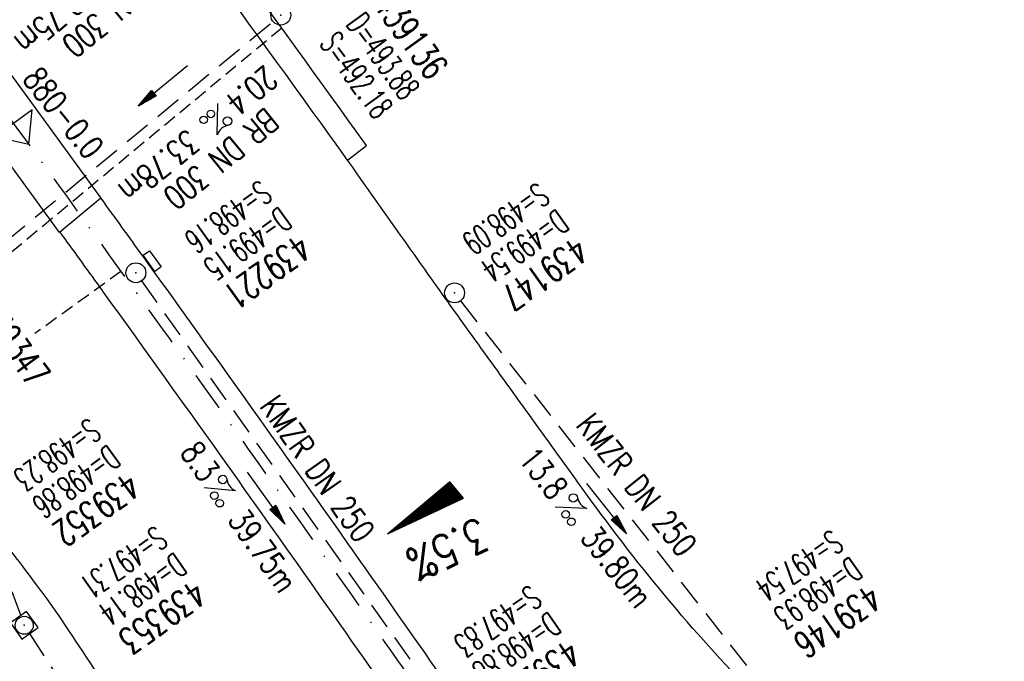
# Model space of a CAD drawing. Extents: x 459406 to 461721, y 413308 to 423218.
# Tile 240 of 256: x 460687 to 460761, y 421582 to 421631. Entities that reach past the tile are written whole.
import ezdxf
from ezdxf.enums import TextEntityAlignment as Align

# ---------------------------------------------------------------- set-up
doc = ezdxf.new("R2010")
doc.units = 0
doc.header["$LTSCALE"] = 2
doc.header["$MEASUREMENT"] = 0
for name, pattern in [('AUSGEZOGEN', [0]), ('GESTRICH-X2', [1.5, 1, -0.5]), ('GESTRICHELT', [0.75, 0.5, -0.25]), ('STRICHPT-X3', [3, 1.5, -0.75, 0, -0.75])]:
    doc.linetypes.add(name, pattern=pattern)
doc.layers.get('0').update_dxf_attribs({"linetype": 'AUSGEZOGEN'})
for name, color, linetype in [('ACHSE', 1, 'STRICHPT-X3'), ('BAUWO', 1, 'CONTINUOUS'), ('BAUWU', 1, 'GESTRICHELT'), ('FBR', 8, 'CONTINUOUS'), ('GEF', 7, 'AUSGEZOGEN'), ('HEKTOM', 1, 'GESTRICHELT'), ('KANAL', 7, 'GESTRICH-X2'), ('Netzknoten_PKT-NR', 7, 'CONTINUOUS'), ('Netzknoten_SIGNATUR', 7, 'CONTINUOUS'), ('PFEIL', 7, 'CONTINUOUS'), ('SCHACHTNR', 6, 'CONTINUOUS'), ('SCHSYMBOL', 7, 'AUSGEZOGEN'), ('TEXTO', 4, 'CONTINUOUS'), ('TEXTU', 4, 'CONTINUOUS')]:
    doc.layers.add(name, color=color, linetype=linetype)
doc.styles.add('ROMANS', font='romans.shx', dxfattribs={"width": 0.8})

# ---------------------------------------------------------------- blocks, each defined once
blk = doc.blocks.new('PROM')
blk.add_line((1.566, 1.817), (0.019, 0.015))
for centre, radius in [((0.317, 1.51), 0.317), ((0.943, 0.291), 0.283), ((1.645, 0.287), 0.283)]:
    blk.add_circle(centre, radius)
blk.add_arc((0.992, 2.682), 1.033, 239.14139, 303.35492)
blk = doc.blocks.new('PFEIL2')
at = {"color": 0}
for p, q in [((0.88, 0.002), (-2.401, -0.012)), ((0.881, -0.271), (0.879, 0.276)), ((0.879, 0.276), (2.429, 0.009)), ((0.911, 0.27), (0.879, 0.265)), ((0.965, 0.261), (0.879, 0.246)), ((1.019, 0.252), (0.879, 0.228)), ((1.073, 0.242), (0.879, 0.209)), ((1.127, 0.233), (0.879, 0.191)), ((1.181, 0.224), (0.879, 0.172)), ((1.235, 0.214), (0.879, 0.154)), ((1.289, 0.205), (0.879, 0.135)), ((1.343, 0.196), (0.879, 0.117)), ((1.397, 0.187), (0.879, 0.098)), ((1.451, 0.177), (0.879, 0.08)), ((1.505, 0.168), (0.879, 0.061)), ((1.559, 0.159), (0.88, 0.043)), ((1.613, 0.149), (0.88, 0.024)), ((1.668, 0.14), (0.88, 0.006)), ((1.722, 0.131), (0.88, -0.013)), ((1.776, 0.121), (0.88, -0.031)), ((1.83, 0.112), (0.88, -0.05)), ((1.884, 0.103), (0.88, -0.068)), ((1.938, 0.094), (0.88, -0.087)), ((1.992, 0.084), (0.88, -0.105)), ((2.046, 0.075), (0.88, -0.124)), ((2.1, 0.066), (0.88, -0.142)), ((2.154, 0.056), (0.88, -0.161)), ((2.208, 0.047), (0.88, -0.179)), ((2.262, 0.038), (0.881, -0.198)), ((2.316, 0.029), (0.881, -0.216)), ((2.37, 0.019), (0.881, -0.235)), ((2.424, 0.01), (0.881, -0.253)), ((2.429, 0.009), (0.881, -0.271))]:
    blk.add_line(p, q, dxfattribs=at)
blk = doc.blocks.new('GST')
at = {"color": 0}
blk.add_circle((0, 0), 0.75, dxfattribs=at)
blk.add_point((0, 0), dxfattribs=at)
blk = doc.blocks.new('10')
blk.add_blockref('GST', (0, 0))
blk = doc.blocks.new('20')
blk.add_lwpolyline([(-0.754, -0.751), (0.754, -0.751), (0.754, 0.75), (-0.754, 0.75)], close=True)
blk.add_circle((0, 0), 0.676)
blk.add_point((0, 0))
blk = doc.blocks.new('13')
blk.add_lwpolyline([(0.755, 1.218), (-0.748, 1.218), (-0.748, 1.801), (0.755, 1.801)], close=True)
at = {"rotation": 180}
blk.add_blockref('GST', (0, 0), dxfattribs=at)
blk = doc.blocks.new('*X8')
at = {"color": 0}
for p, q in [((725.827, 193.844), (727.436, 195.453)), ((725.827, 193.853), (727.427, 195.453)), ((725.827, 193.861), (727.418, 195.453)), ((725.827, 193.87), (727.409, 195.453)), ((725.827, 193.879), (727.401, 195.453)), ((725.827, 193.888), (727.392, 195.453)), ((725.827, 193.897), (727.383, 195.453)), ((725.827, 193.906), (727.374, 195.453)), ((725.827, 193.914), (727.365, 195.453)), ((725.827, 193.923), (727.356, 195.453)), ((725.827, 193.932), (727.347, 195.453)), ((725.827, 193.941), (727.339, 195.453)), ((725.827, 193.95), (727.33, 195.453)), ((725.827, 193.959), (727.321, 195.453)), ((725.827, 193.967), (727.312, 195.453)), ((725.827, 193.976), (727.303, 195.453)), ((725.827, 193.985), (727.294, 195.453)), ((725.827, 193.994), (727.286, 195.453)), ((725.827, 194.003), (727.277, 195.453)), ((725.827, 194.012), (727.268, 195.453)), ((725.827, 194.02), (727.259, 195.453)), ((725.827, 194.029), (727.25, 195.453)), ((725.827, 194.038), (727.241, 195.453)), ((725.827, 194.047), (727.233, 195.453)), ((725.827, 194.056), (727.224, 195.453)), ((725.827, 194.065), (727.215, 195.453)), ((725.827, 194.073), (727.206, 195.453)), ((725.827, 194.082), (727.197, 195.453)), ((725.827, 194.091), (727.188, 195.453)), ((725.827, 194.1), (727.18, 195.453)), ((725.827, 194.109), (727.171, 195.453)), ((725.827, 194.118), (727.162, 195.453)), ((725.827, 194.127), (727.153, 195.453)), ((725.827, 194.135), (727.144, 195.453)), ((725.827, 194.144), (727.135, 195.453)), ((725.827, 194.153), (727.127, 195.453)), ((725.827, 194.162), (727.118, 195.453)), ((725.827, 194.171), (727.109, 195.453)), ((725.827, 194.18), (727.1, 195.453)), ((725.827, 194.188), (727.091, 195.453)), ((725.827, 194.197), (727.082, 195.453)), ((725.827, 194.206), (727.073, 195.453)), ((725.827, 194.215), (727.065, 195.453)), ((725.827, 194.224), (727.056, 195.453)), ((725.827, 194.233), (727.047, 195.453)), ((725.827, 194.241), (727.038, 195.453)), ((725.827, 194.25), (727.029, 195.453)), ((725.827, 194.259), (727.02, 195.453)), ((725.827, 194.268), (727.012, 195.453)), ((725.827, 194.277), (727.003, 195.453)), ((725.827, 194.286), (726.994, 195.453)), ((725.827, 194.294), (726.985, 195.453)), ((725.827, 194.303), (726.976, 195.453)), ((725.827, 194.312), (726.967, 195.453)), ((725.827, 194.321), (726.959, 195.453)), ((725.827, 194.33), (726.95, 195.453)), ((725.827, 194.339), (726.941, 195.453)), ((725.827, 194.348), (726.932, 195.453)), ((725.827, 194.356), (726.923, 195.453)), ((725.827, 194.365), (726.914, 195.453)), ((725.827, 194.374), (726.906, 195.453)), ((725.827, 194.383), (726.897, 195.453)), ((725.827, 194.392), (726.888, 195.453)), ((725.827, 194.401), (726.879, 195.453)), ((725.827, 194.409), (726.87, 195.453)), ((725.827, 194.418), (726.861, 195.453)), ((725.827, 194.427), (726.853, 195.453)), ((725.827, 194.436), (726.844, 195.453)), ((725.827, 194.445), (726.835, 195.453)), ((725.827, 194.454), (726.826, 195.453)), ((725.827, 194.462), (726.817, 195.453)), ((725.827, 194.471), (726.808, 195.453)), ((725.827, 194.48), (726.799, 195.453)), ((725.827, 194.489), (726.791, 195.453)), ((725.827, 194.498), (726.782, 195.453)), ((725.827, 194.507), (726.773, 195.453)), ((725.827, 194.515), (726.764, 195.453)), ((725.827, 194.524), (726.755, 195.453)), ((725.827, 194.533), (726.746, 195.453)), ((725.827, 194.542), (726.738, 195.453)), ((725.827, 194.551), (726.729, 195.453)), ((725.827, 194.56), (726.72, 195.453)), ((725.827, 194.568), (726.711, 195.453)), ((725.827, 194.577), (726.702, 195.453)), ((725.827, 194.586), (726.693, 195.453)), ((725.827, 194.595), (726.685, 195.453)), ((725.827, 194.604), (726.676, 195.453)), ((725.827, 194.613), (726.667, 195.453)), ((725.827, 194.622), (726.658, 195.453)), ((725.827, 194.63), (726.649, 195.453)), ((725.827, 194.639), (726.64, 195.453)), ((725.827, 194.648), (726.632, 195.453)), ((725.827, 194.657), (726.623, 195.453)), ((725.827, 194.666), (726.614, 195.453)), ((725.827, 194.675), (726.605, 195.453)), ((725.827, 194.683), (726.596, 195.453)), ((725.827, 194.692), (726.587, 195.453)), ((725.827, 194.701), (726.579, 195.453)), ((725.827, 194.71), (726.57, 195.453)), ((725.827, 194.719), (726.561, 195.453)), ((725.827, 194.728), (726.552, 195.453)), ((725.827, 194.736), (726.543, 195.453)), ((725.827, 194.745), (726.534, 195.453)), ((725.827, 194.754), (726.525, 195.453)), ((725.827, 194.763), (726.517, 195.453)), ((725.827, 194.772), (726.508, 195.453)), ((725.827, 194.781), (726.499, 195.453)), ((725.827, 194.789), (726.49, 195.453)), ((725.827, 194.798), (726.481, 195.453)), ((725.827, 194.807), (726.472, 195.453)), ((725.827, 194.816), (726.464, 195.453)), ((725.827, 194.825), (726.455, 195.453)), ((725.827, 194.834), (726.446, 195.453)), ((725.827, 194.842), (726.437, 195.453)), ((725.827, 194.851), (726.428, 195.453)), ((725.827, 194.86), (726.419, 195.453)), ((725.827, 194.869), (726.411, 195.453)), ((725.827, 194.878), (726.402, 195.453)), ((725.827, 194.887), (726.393, 195.453)), ((725.827, 194.896), (726.384, 195.453)), ((725.827, 194.904), (726.375, 195.453)), ((725.827, 194.913), (726.366, 195.453)), ((725.827, 194.922), (726.358, 195.453)), ((725.827, 194.931), (726.349, 195.453)), ((725.827, 194.94), (726.34, 195.453)), ((725.827, 194.949), (726.331, 195.453)), ((725.827, 194.957), (726.322, 195.453)), ((725.827, 194.966), (726.313, 195.453)), ((725.827, 194.975), (726.305, 195.453)), ((725.827, 194.984), (726.296, 195.453)), ((725.827, 194.993), (726.287, 195.453)), ((725.827, 195.002), (726.278, 195.453)), ((725.827, 195.01), (726.269, 195.453)), ((725.827, 195.019), (726.26, 195.453)), ((725.827, 195.028), (726.251, 195.453)), ((725.827, 195.037), (726.243, 195.453)), ((725.827, 195.046), (726.234, 195.453)), ((725.827, 195.055), (726.225, 195.453)), ((725.827, 195.063), (726.216, 195.453)), ((725.827, 195.072), (726.207, 195.453)), ((725.827, 195.081), (726.198, 195.453)), ((725.827, 195.09), (726.19, 195.453)), ((725.827, 195.099), (726.181, 195.453)), ((725.827, 195.108), (726.172, 195.453)), ((725.827, 195.116), (726.163, 195.453)), ((725.827, 195.125), (726.154, 195.453)), ((725.827, 195.134), (726.145, 195.453)), ((725.827, 195.143), (726.137, 195.453)), ((725.827, 195.152), (726.128, 195.453)), ((725.827, 195.161), (726.119, 195.453)), ((725.827, 195.17), (726.11, 195.453)), ((725.827, 195.178), (726.101, 195.453)), ((725.827, 195.187), (726.092, 195.453)), ((725.827, 195.196), (726.084, 195.453)), ((725.827, 195.205), (726.075, 195.453)), ((725.827, 195.214), (726.066, 195.453)), ((725.827, 195.223), (726.057, 195.453)), ((725.827, 195.231), (726.048, 195.453)), ((725.827, 195.24), (726.039, 195.453)), ((725.827, 195.249), (726.031, 195.453)), ((725.827, 195.258), (726.022, 195.453)), ((725.827, 195.267), (726.013, 195.453)), ((725.827, 195.276), (726.004, 195.453)), ((725.827, 195.284), (725.995, 195.453)), ((725.827, 195.293), (725.986, 195.453)), ((725.827, 195.302), (725.977, 195.453)), ((725.827, 195.311), (725.969, 195.453)), ((725.827, 195.32), (725.96, 195.453)), ((725.827, 195.329), (725.951, 195.453)), ((725.827, 195.337), (725.942, 195.453)), ((725.827, 195.346), (725.933, 195.453)), ((725.827, 195.355), (725.924, 195.453)), ((725.827, 195.364), (725.916, 195.453)), ((725.827, 195.373), (725.907, 195.453)), ((725.827, 195.382), (725.898, 195.453)), ((725.827, 195.39), (725.889, 195.453)), ((725.827, 195.399), (725.88, 195.453)), ((725.827, 195.408), (725.871, 195.453)), ((725.827, 195.417), (725.863, 195.453)), ((725.827, 195.426), (725.854, 195.453)), ((725.827, 195.435), (725.845, 195.453)), ((725.827, 195.444), (725.836, 195.453)), ((725.827, 193.826), (727.433, 195.433)), ((725.827, 193.817), (727.43, 195.421)), ((725.827, 193.808), (727.427, 195.409)), ((725.827, 193.799), (727.424, 195.397)), ((725.827, 193.791), (727.421, 195.385)), ((725.827, 193.782), (727.418, 195.373)), ((725.827, 193.773), (727.414, 195.361)), ((725.827, 193.764), (727.411, 195.349)), ((725.827, 193.755), (727.408, 195.337)), ((725.827, 193.746), (727.405, 195.325)), ((725.827, 193.738), (727.402, 195.313)), ((725.827, 193.729), (727.399, 195.301)), ((725.827, 193.72), (727.395, 195.289)), ((725.827, 193.711), (727.392, 195.277)), ((725.827, 193.702), (727.389, 195.265)), ((725.827, 193.693), (727.386, 195.253)), ((725.827, 193.685), (727.383, 195.241)), ((725.827, 193.676), (727.38, 195.229)), ((725.827, 193.667), (727.377, 195.217)), ((725.827, 193.658), (727.373, 195.205)), ((725.827, 193.649), (727.37, 195.193)), ((725.827, 193.64), (727.367, 195.181)), ((725.827, 193.632), (727.364, 195.169)), ((725.827, 193.623), (727.361, 195.157)), ((725.827, 193.614), (727.358, 195.145)), ((725.827, 193.605), (727.354, 195.133)), ((725.827, 193.596), (727.351, 195.121)), ((725.827, 193.587), (727.348, 195.109)), ((725.827, 193.579), (727.345, 195.097)), ((725.827, 193.57), (727.342, 195.085)), ((725.827, 193.561), (727.339, 195.073)), ((725.827, 193.552), (727.336, 195.061)), ((725.827, 193.543), (727.332, 195.049)), ((725.827, 193.534), (727.329, 195.037)), ((725.827, 193.525), (727.326, 195.025)), ((725.827, 193.517), (727.323, 195.013)), ((725.827, 193.508), (727.32, 195.001)), ((725.827, 193.499), (727.317, 194.989)), ((725.827, 193.49), (727.313, 194.977)), ((725.827, 193.481), (727.31, 194.965)), ((725.827, 193.472), (727.307, 194.953)), ((725.827, 193.464), (727.304, 194.941)), ((725.827, 193.455), (727.301, 194.929)), ((725.827, 193.446), (727.298, 194.917)), ((725.827, 193.437), (727.295, 194.905)), ((725.827, 193.428), (727.291, 194.893)), ((725.827, 193.419), (727.288, 194.881)), ((725.827, 193.411), (727.285, 194.869)), ((725.827, 193.402), (727.282, 194.857)), ((725.827, 193.393), (727.279, 194.845)), ((725.827, 193.384), (727.276, 194.833)), ((725.827, 193.375), (727.272, 194.821)), ((725.827, 193.366), (727.269, 194.809)), ((725.827, 193.358), (727.266, 194.797)), ((725.827, 193.349), (727.263, 194.785)), ((725.827, 193.34), (727.26, 194.773)), ((725.827, 193.331), (727.257, 194.761)), ((725.827, 193.322), (727.254, 194.749)), ((725.827, 193.313), (727.25, 194.737)), ((725.827, 193.305), (727.247, 194.725)), ((725.827, 193.296), (727.244, 194.713)), ((725.827, 193.287), (727.241, 194.701)), ((725.827, 193.278), (727.238, 194.689)), ((725.827, 193.269), (727.235, 194.677)), ((725.827, 193.26), (727.231, 194.665)), ((725.827, 193.251), (727.228, 194.653)), ((725.827, 193.243), (727.225, 194.641)), ((725.827, 193.234), (727.222, 194.629)), ((725.827, 193.225), (727.219, 194.617)), ((725.827, 193.216), (727.216, 194.605)), ((725.827, 193.207), (727.213, 194.593)), ((725.827, 193.198), (727.209, 194.581)), ((725.827, 193.19), (727.206, 194.569)), ((725.827, 193.181), (727.203, 194.557)), ((725.827, 193.172), (727.2, 194.545)), ((725.827, 193.163), (727.197, 194.533)), ((725.827, 193.154), (727.194, 194.521)), ((725.827, 193.145), (727.19, 194.509)), ((725.827, 193.137), (727.187, 194.497)), ((725.827, 193.128), (727.184, 194.485)), ((725.827, 193.119), (727.181, 194.473)), ((725.827, 193.11), (727.178, 194.461)), ((725.827, 193.101), (727.175, 194.449)), ((725.827, 193.092), (727.172, 194.437)), ((725.827, 193.084), (727.168, 194.425)), ((725.827, 193.075), (727.165, 194.413)), ((725.827, 193.066), (727.162, 194.401)), ((725.827, 193.057), (727.159, 194.389)), ((725.827, 193.048), (727.156, 194.377)), ((725.827, 193.039), (727.153, 194.365)), ((725.827, 193.031), (727.149, 194.353)), ((725.827, 193.022), (727.146, 194.341)), ((725.827, 193.013), (727.143, 194.329)), ((725.827, 193.004), (727.14, 194.317)), ((725.827, 192.995), (727.137, 194.305)), ((725.827, 192.986), (727.134, 194.293)), ((725.827, 192.977), (727.131, 194.281)), ((725.827, 192.969), (727.127, 194.269)), ((725.827, 192.96), (727.124, 194.257)), ((725.827, 192.951), (727.121, 194.245)), ((725.827, 192.942), (727.118, 194.233)), ((725.827, 192.933), (727.115, 194.221)), ((725.827, 192.924), (727.112, 194.209)), ((725.827, 192.916), (727.108, 194.197)), ((725.827, 192.907), (727.105, 194.185)), ((725.827, 192.898), (727.102, 194.173)), ((725.827, 192.889), (727.099, 194.161)), ((725.827, 192.88), (727.096, 194.15)), ((725.827, 192.871), (727.093, 194.138)), ((725.827, 192.863), (727.09, 194.126)), ((725.827, 192.854), (727.086, 194.114)), ((725.827, 192.845), (727.083, 194.102)), ((725.827, 192.836), (727.08, 194.09)), ((725.827, 192.827), (727.077, 194.078)), ((725.827, 192.818), (727.074, 194.066)), ((725.827, 192.81), (727.071, 194.054)), ((725.827, 192.801), (727.068, 194.042)), ((725.827, 192.792), (727.064, 194.03)), ((725.827, 192.783), (727.061, 194.018)), ((725.827, 192.774), (727.058, 194.006)), ((725.827, 192.765), (727.055, 193.994)), ((725.827, 192.757), (727.052, 193.982)), ((725.827, 192.748), (727.049, 193.97)), ((725.827, 192.739), (727.045, 193.958)), ((725.827, 192.73), (727.042, 193.946)), ((725.827, 192.721), (727.039, 193.934)), ((725.827, 192.712), (727.036, 193.922)), ((725.827, 192.703), (727.033, 193.91)), ((725.827, 192.695), (727.03, 193.898)), ((725.827, 192.686), (727.027, 193.886)), ((725.827, 192.677), (727.023, 193.874)), ((725.827, 192.668), (727.02, 193.862)), ((725.827, 192.659), (727.017, 193.85)), ((725.827, 192.65), (727.014, 193.838)), ((725.827, 192.642), (727.011, 193.826)), ((725.827, 192.633), (727.008, 193.814)), ((725.827, 192.624), (727.004, 193.802)), ((725.827, 192.615), (727.001, 193.79)), ((725.827, 192.606), (726.998, 193.778)), ((725.827, 192.597), (726.995, 193.766)), ((725.827, 192.589), (726.992, 193.754)), ((725.827, 192.58), (726.989, 193.742)), ((725.827, 192.571), (726.986, 193.73)), ((725.827, 192.562), (726.982, 193.718)), ((725.827, 192.553), (726.979, 193.706)), ((725.827, 192.544), (726.976, 193.694)), ((725.827, 192.536), (726.973, 193.682)), ((725.827, 192.527), (726.97, 193.67)), ((725.827, 192.518), (726.967, 193.658)), ((725.827, 192.509), (726.963, 193.646)), ((725.827, 192.5), (726.96, 193.634)), ((725.827, 192.491), (726.957, 193.622)), ((725.827, 192.483), (726.954, 193.61)), ((725.827, 192.474), (726.951, 193.598)), ((725.827, 192.465), (726.948, 193.586)), ((725.827, 192.456), (726.945, 193.574)), ((725.827, 192.447), (726.941, 193.562)), ((725.827, 192.438), (726.938, 193.55)), ((725.827, 192.429), (726.935, 193.538)), ((725.827, 192.421), (726.932, 193.526)), ((725.827, 192.412), (726.929, 193.514)), ((725.827, 192.403), (726.926, 193.502)), ((725.827, 192.394), (726.922, 193.49)), ((725.827, 192.385), (726.919, 193.478)), ((725.827, 192.376), (726.916, 193.466)), ((725.827, 192.368), (726.913, 193.454)), ((725.827, 192.359), (726.91, 193.442)), ((725.827, 192.35), (726.907, 193.43)), ((725.827, 192.341), (726.904, 193.418)), ((725.827, 192.332), (726.9, 193.406)), ((725.827, 192.323), (726.897, 193.394)), ((725.827, 192.315), (726.894, 193.382)), ((725.827, 192.306), (726.891, 193.37)), ((725.827, 192.297), (726.888, 193.358)), ((725.827, 192.288), (726.885, 193.346)), ((725.827, 192.279), (726.881, 193.334)), ((725.827, 192.27), (726.878, 193.322)), ((725.827, 192.262), (726.875, 193.31)), ((725.827, 192.253), (726.872, 193.298)), ((725.827, 192.244), (726.869, 193.286)), ((725.827, 192.235), (726.866, 193.274)), ((725.827, 192.226), (726.863, 193.262)), ((725.827, 192.217), (726.859, 193.25)), ((725.827, 192.209), (726.856, 193.238)), ((725.827, 192.2), (726.853, 193.226)), ((725.827, 192.191), (726.85, 193.214)), ((725.827, 192.182), (726.847, 193.202)), ((725.827, 192.173), (726.844, 193.19)), ((725.827, 192.164), (726.84, 193.178)), ((725.827, 192.155), (726.837, 193.166)), ((725.827, 192.147), (726.834, 193.154)), ((725.827, 192.138), (726.831, 193.142)), ((725.827, 192.129), (726.828, 193.13)), ((725.827, 192.12), (726.825, 193.118)), ((725.827, 192.111), (726.822, 193.106)), ((725.827, 192.102), (726.818, 193.094)), ((725.827, 192.094), (726.815, 193.082)), ((725.827, 192.085), (726.812, 193.07)), ((725.827, 192.076), (726.809, 193.058)), ((725.827, 192.067), (726.806, 193.046)), ((725.827, 192.058), (726.803, 193.034)), ((725.827, 192.049), (726.799, 193.022)), ((725.827, 192.041), (726.796, 193.01)), ((725.827, 192.032), (726.793, 192.998)), ((725.827, 192.023), (726.79, 192.986)), ((725.827, 192.014), (726.787, 192.974)), ((725.827, 192.005), (726.784, 192.962)), ((725.827, 191.996), (726.781, 192.95)), ((725.827, 191.988), (726.777, 192.938)), ((725.827, 191.979), (726.774, 192.926)), ((725.827, 191.97), (726.771, 192.914)), ((725.827, 191.961), (726.768, 192.902)), ((725.827, 191.952), (726.765, 192.89)), ((725.827, 191.943), (726.762, 192.878)), ((725.827, 191.935), (726.758, 192.866)), ((725.827, 191.926), (726.755, 192.854)), ((725.827, 191.917), (726.752, 192.842)), ((725.827, 191.908), (726.749, 192.83)), ((725.827, 191.899), (726.746, 192.818)), ((725.827, 191.89), (726.743, 192.806)), ((725.827, 191.881), (726.74, 192.794)), ((725.827, 191.873), (726.736, 192.782)), ((725.827, 191.864), (726.733, 192.77)), ((725.827, 191.855), (726.73, 192.758)), ((725.827, 191.846), (726.727, 192.746)), ((725.827, 191.837), (726.724, 192.734)), ((725.827, 191.828), (726.721, 192.722)), ((725.827, 191.82), (726.717, 192.71)), ((725.827, 191.811), (726.714, 192.698)), ((725.827, 191.802), (726.711, 192.686)), ((725.827, 191.793), (726.708, 192.674)), ((725.827, 191.784), (726.705, 192.662)), ((725.827, 191.775), (726.702, 192.65)), ((725.827, 191.767), (726.699, 192.639)), ((725.827, 191.758), (726.695, 192.627)), ((725.827, 191.749), (726.692, 192.615)), ((725.827, 191.74), (726.689, 192.603)), ((725.827, 191.731), (726.686, 192.591)), ((725.827, 191.722), (726.683, 192.579)), ((725.827, 191.714), (726.68, 192.567)), ((725.827, 191.705), (726.677, 192.555)), ((725.827, 191.696), (726.673, 192.543)), ((725.827, 191.687), (726.67, 192.531)), ((725.827, 191.678), (726.667, 192.519)), ((725.827, 191.669), (726.664, 192.507)), ((725.827, 191.66), (726.661, 192.495)), ((725.827, 191.652), (726.658, 192.483)), ((725.827, 191.643), (726.654, 192.471)), ((725.827, 191.634), (726.651, 192.459)), ((725.827, 191.625), (726.648, 192.447)), ((725.827, 191.616), (726.645, 192.435)), ((725.827, 191.607), (726.642, 192.423)), ((725.827, 191.599), (726.639, 192.411)), ((725.827, 191.59), (726.636, 192.399)), ((725.827, 191.581), (726.632, 192.387)), ((725.827, 191.572), (726.629, 192.375)), ((725.827, 191.563), (726.626, 192.363)), ((725.827, 191.554), (726.623, 192.351)), ((725.827, 191.546), (726.62, 192.339)), ((725.827, 191.537), (726.617, 192.327)), ((725.827, 191.528), (726.613, 192.315)), ((725.827, 191.519), (726.61, 192.303)), ((725.827, 191.51), (726.607, 192.291)), ((725.827, 191.501), (726.604, 192.279)), ((725.827, 191.493), (726.601, 192.267)), ((725.827, 191.484), (726.598, 192.255)), ((725.827, 191.475), (726.595, 192.243)), ((725.827, 191.466), (726.591, 192.231)), ((725.827, 191.457), (726.588, 192.219)), ((725.827, 191.448), (726.585, 192.207)), ((725.827, 191.44), (726.582, 192.195)), ((725.827, 191.431), (726.579, 192.183)), ((725.827, 191.422), (726.576, 192.171)), ((725.827, 191.413), (726.572, 192.159)), ((725.827, 191.404), (726.569, 192.147)), ((725.827, 191.395), (726.566, 192.135)), ((725.827, 191.386), (726.563, 192.123)), ((725.827, 191.378), (726.56, 192.111)), ((725.827, 191.369), (726.557, 192.099)), ((725.827, 191.36), (726.554, 192.087)), ((725.827, 191.351), (726.55, 192.075)), ((725.827, 191.342), (726.547, 192.063)), ((725.827, 191.333), (726.544, 192.051)), ((725.827, 191.325), (726.541, 192.039)), ((725.827, 191.316), (726.538, 192.027)), ((725.827, 191.307), (726.535, 192.015)), ((725.827, 191.298), (726.531, 192.003)), ((725.827, 191.289), (726.528, 191.991)), ((725.827, 191.28), (726.525, 191.979)), ((725.827, 191.272), (726.522, 191.967)), ((725.827, 191.263), (726.519, 191.955)), ((725.827, 191.254), (726.516, 191.943)), ((725.827, 191.245), (726.513, 191.931)), ((725.827, 191.236), (726.509, 191.919)), ((725.827, 191.227), (726.506, 191.907)), ((725.827, 191.219), (726.503, 191.895)), ((725.827, 191.21), (726.5, 191.883)), ((725.827, 191.201), (726.497, 191.871)), ((725.827, 191.192), (726.494, 191.859)), ((725.827, 191.183), (726.49, 191.847)), ((725.827, 191.174), (726.487, 191.835)), ((725.827, 191.166), (726.484, 191.823)), ((725.827, 191.157), (726.481, 191.811)), ((725.827, 191.148), (726.478, 191.799)), ((725.827, 191.139), (726.475, 191.787)), ((725.827, 191.13), (726.472, 191.775)), ((725.827, 191.121), (726.468, 191.763)), ((725.827, 191.112), (726.465, 191.751)), ((725.827, 191.104), (726.462, 191.739)), ((725.827, 191.095), (726.459, 191.727)), ((725.827, 191.086), (726.456, 191.715)), ((725.827, 191.077), (726.453, 191.703)), ((725.827, 191.068), (726.449, 191.691)), ((725.827, 191.059), (726.446, 191.679)), ((725.827, 191.051), (726.443, 191.667)), ((725.827, 191.042), (726.44, 191.655)), ((725.827, 191.033), (726.437, 191.643)), ((725.827, 191.024), (726.434, 191.631)), ((725.827, 191.015), (726.431, 191.619)), ((725.827, 191.006), (726.427, 191.607)), ((725.827, 190.998), (726.424, 191.595)), ((725.827, 190.989), (726.421, 191.583)), ((725.827, 190.98), (726.418, 191.571)), ((725.827, 190.971), (726.415, 191.559)), ((725.827, 190.962), (726.412, 191.547)), ((725.827, 190.953), (726.408, 191.535)), ((725.827, 190.945), (726.405, 191.523)), ((725.827, 190.936), (726.402, 191.511)), ((725.827, 190.927), (726.399, 191.499)), ((725.827, 190.918), (726.396, 191.487)), ((725.827, 190.909), (726.393, 191.475)), ((725.827, 190.9), (726.39, 191.463)), ((725.827, 190.892), (726.386, 191.451)), ((725.827, 190.883), (726.383, 191.439)), ((725.827, 190.874), (726.38, 191.427)), ((725.827, 190.865), (726.377, 191.415)), ((725.827, 190.856), (726.374, 191.403)), ((725.827, 190.847), (726.371, 191.391)), ((725.827, 190.838), (726.367, 191.379)), ((725.827, 190.83), (726.364, 191.367)), ((725.827, 190.821), (726.361, 191.355)), ((725.827, 190.812), (726.358, 191.343)), ((725.827, 190.803), (726.355, 191.331)), ((725.827, 190.794), (726.352, 191.319)), ((725.827, 190.785), (726.349, 191.307)), ((725.827, 190.777), (726.345, 191.295)), ((725.827, 190.768), (726.342, 191.283)), ((725.827, 190.759), (726.339, 191.271)), ((725.827, 190.75), (726.336, 191.259)), ((725.827, 190.741), (726.333, 191.247)), ((725.827, 190.732), (726.33, 191.235)), ((725.827, 190.724), (726.326, 191.223)), ((725.827, 190.715), (726.323, 191.211)), ((725.827, 190.706), (726.32, 191.199)), ((725.827, 190.697), (726.317, 191.187)), ((725.827, 190.688), (726.314, 191.175)), ((725.827, 190.679), (726.311, 191.163)), ((725.827, 190.671), (726.308, 191.151)), ((725.827, 190.662), (726.304, 191.139)), ((725.827, 190.653), (726.301, 191.128)), ((725.827, 190.644), (726.298, 191.116)), ((725.827, 190.635), (726.295, 191.104)), ((725.827, 190.626), (726.292, 191.092)), ((725.827, 190.618), (726.289, 191.08)), ((725.827, 190.609), (726.286, 191.068)), ((725.827, 190.6), (726.282, 191.056)), ((725.827, 190.591), (726.279, 191.044)), ((725.827, 190.582), (726.276, 191.032)), ((725.827, 190.573), (726.273, 191.02)), ((725.827, 190.564), (726.27, 191.008)), ((725.827, 190.556), (726.267, 190.996)), ((725.827, 190.547), (726.263, 190.984)), ((725.827, 190.538), (726.26, 190.972)), ((725.827, 190.529), (726.257, 190.96)), ((725.827, 190.52), (726.254, 190.948)), ((725.827, 190.511), (726.251, 190.936)), ((725.827, 190.503), (726.248, 190.924)), ((725.827, 190.494), (726.245, 190.912)), ((725.827, 190.485), (726.241, 190.9)), ((725.827, 190.476), (726.238, 190.888)), ((725.827, 190.467), (726.235, 190.876)), ((725.827, 190.458), (726.232, 190.864)), ((725.827, 190.45), (726.229, 190.852)), ((725.827, 190.441), (726.226, 190.84)), ((725.827, 190.432), (726.222, 190.828)), ((725.827, 190.423), (726.219, 190.816)), ((725.827, 190.414), (726.216, 190.804)), ((725.827, 190.405), (726.213, 190.792)), ((725.827, 190.397), (726.21, 190.78)), ((725.827, 190.388), (726.207, 190.768)), ((725.827, 190.379), (726.204, 190.756)), ((725.827, 190.37), (726.2, 190.744)), ((725.827, 190.361), (726.197, 190.732)), ((725.827, 190.352), (726.194, 190.72)), ((725.827, 190.344), (726.191, 190.708)), ((725.827, 190.335), (726.188, 190.696)), ((725.827, 190.326), (726.185, 190.684)), ((725.827, 190.317), (726.181, 190.672)), ((725.827, 190.308), (726.178, 190.66)), ((725.827, 190.299), (726.175, 190.648)), ((725.827, 190.29), (726.172, 190.636)), ((725.827, 190.282), (726.169, 190.624)), ((725.827, 190.273), (726.166, 190.612)), ((725.827, 190.264), (726.163, 190.6)), ((725.827, 190.255), (726.159, 190.588)), ((725.827, 190.246), (726.156, 190.576)), ((725.827, 190.237), (726.153, 190.564)), ((725.827, 190.229), (726.15, 190.552)), ((725.827, 190.22), (726.147, 190.54)), ((725.827, 190.211), (726.144, 190.528)), ((725.827, 190.202), (726.14, 190.516)), ((725.827, 190.193), (726.137, 190.504)), ((725.827, 190.184), (726.134, 190.492)), ((725.827, 190.176), (726.131, 190.48)), ((725.827, 190.167), (726.128, 190.468)), ((725.827, 190.158), (726.125, 190.456)), ((725.827, 190.149), (726.122, 190.444)), ((725.827, 190.14), (726.118, 190.432)), ((725.827, 190.131), (726.115, 190.42)), ((725.827, 190.123), (726.112, 190.408)), ((725.827, 190.114), (726.109, 190.396)), ((725.827, 190.105), (726.106, 190.384)), ((725.827, 190.096), (726.103, 190.372)), ((725.827, 190.087), (726.099, 190.36)), ((725.827, 190.078), (726.096, 190.348)), ((725.827, 190.07), (726.093, 190.336)), ((725.827, 190.061), (726.09, 190.324)), ((725.827, 190.052), (726.087, 190.312)), ((725.827, 190.043), (726.084, 190.3)), ((725.827, 190.034), (726.081, 190.288)), ((725.827, 190.025), (726.077, 190.276)), ((725.827, 190.016), (726.074, 190.264)), ((725.827, 190.008), (726.071, 190.252)), ((725.827, 189.999), (726.068, 190.24)), ((725.827, 189.99), (726.065, 190.228)), ((725.827, 189.981), (726.062, 190.216)), ((725.827, 189.972), (726.058, 190.204)), ((725.827, 189.963), (726.055, 190.192)), ((725.827, 189.955), (726.052, 190.18)), ((725.827, 189.946), (726.049, 190.168)), ((725.827, 189.937), (726.046, 190.156)), ((725.827, 189.928), (726.043, 190.144)), ((725.827, 189.919), (726.04, 190.132)), ((725.827, 189.91), (726.036, 190.12)), ((725.827, 189.902), (726.033, 190.108)), ((725.827, 189.893), (726.03, 190.096)), ((725.827, 189.884), (726.027, 190.084)), ((725.827, 189.875), (726.024, 190.072)), ((725.827, 189.866), (726.021, 190.06)), ((725.827, 189.857), (726.017, 190.048)), ((725.827, 189.849), (726.014, 190.036)), ((725.827, 189.84), (726.011, 190.024)), ((725.827, 189.831), (726.008, 190.012)), ((725.827, 189.822), (726.005, 190)), ((725.827, 189.813), (726.002, 189.988)), ((725.827, 189.804), (725.999, 189.976)), ((725.827, 189.796), (725.995, 189.964)), ((725.827, 189.787), (725.992, 189.952)), ((725.827, 189.778), (725.989, 189.94)), ((725.827, 189.769), (725.986, 189.928)), ((725.827, 189.76), (725.983, 189.916)), ((725.827, 189.751), (725.98, 189.904)), ((725.827, 189.742), (725.976, 189.892)), ((725.827, 189.734), (725.973, 189.88)), ((725.827, 189.725), (725.97, 189.868)), ((725.827, 189.716), (725.967, 189.856)), ((725.827, 189.707), (725.964, 189.844)), ((725.827, 189.698), (725.961, 189.832)), ((725.827, 189.689), (725.958, 189.82)), ((725.827, 189.681), (725.954, 189.808)), ((725.827, 189.672), (725.951, 189.796)), ((725.827, 189.663), (725.948, 189.784)), ((725.827, 189.654), (725.945, 189.772)), ((725.827, 189.645), (725.942, 189.76)), ((725.827, 189.636), (725.939, 189.748)), ((725.827, 189.628), (725.935, 189.736)), ((725.827, 189.619), (725.932, 189.724)), ((725.827, 189.61), (725.929, 189.712)), ((725.827, 189.601), (725.926, 189.7)), ((725.827, 189.592), (725.923, 189.688)), ((725.827, 189.583), (725.92, 189.676)), ((725.827, 189.575), (725.917, 189.664)), ((725.827, 189.566), (725.913, 189.652)), ((725.827, 189.557), (725.91, 189.64)), ((725.827, 189.548), (725.907, 189.628)), ((725.827, 189.539), (725.904, 189.616)), ((725.827, 189.53), (725.901, 189.605)), ((725.827, 189.521), (725.898, 189.593)), ((725.827, 189.513), (725.895, 189.581)), ((725.827, 189.504), (725.891, 189.569)), ((725.827, 189.495), (725.888, 189.557)), ((725.827, 189.486), (725.885, 189.545)), ((725.827, 189.477), (725.882, 189.533)), ((725.827, 189.468), (725.879, 189.521)), ((725.827, 189.46), (725.876, 189.509)), ((725.827, 189.451), (725.872, 189.497)), ((725.827, 189.442), (725.869, 189.485)), ((725.827, 189.433), (725.866, 189.473)), ((725.827, 189.424), (725.863, 189.461)), ((725.827, 189.415), (725.86, 189.449)), ((725.827, 189.407), (725.857, 189.437)), ((725.827, 189.398), (725.854, 189.425)), ((725.827, 189.389), (725.85, 189.413)), ((725.827, 189.38), (725.847, 189.401)), ((725.827, 189.371), (725.844, 189.389)), ((725.827, 189.362), (725.841, 189.377)), ((725.827, 189.354), (725.838, 189.365)), ((725.827, 189.345), (725.835, 189.353)), ((725.827, 189.336), (725.831, 189.341))]:
    blk.add_line(p, q, dxfattribs=at)
blk = doc.blocks.new('GEF')
at = {"color": 0}
for p, q in [((0.01, 0.018), (0.01, 6.148)), ((1.622, 6.148), (0.01, 0.018)), ((0.01, 6.148), (1.622, 6.148))]:
    blk.add_line(p, q, dxfattribs=at)
blk.add_blockref('*X8', (-725.817, -189.305), dxfattribs=at)
blk = doc.blocks.new('Station_Netzknoten')
at = {"layer": 'Netzknoten_SIGNATUR'}
for p, q in [((-1.75, 0.5), (1.75, 0.5)), ((0, -1.5), (-1.75, 0.5)), ((0, -1.5), (1.75, 0.5))]:
    blk.add_line(p, q, dxfattribs=at)
blk.add_point((0, 0), dxfattribs=at)

msp = doc.modelspace()

# ---------------------------------------------------------------- linework, layer by layer
at = {"layer": 'ACHSE', "flags": 128}
msp.add_lwpolyline([(459426.662, 423071.803), (459434.696, 423063.959, 0.000009), (459443.64, 423055.227, -0.000014), (459452.584, 423046.495), (459470.472, 423029.03), (459488.36, 423011.565, 0.000028), (459497.304, 423002.833, -0.000019), (459506.249, 422994.101, -0.00001), (459515.193, 422985.368, 0.00001), (459524.137, 422976.636, 0.000005), (459533.081, 422967.904, -0.000014), (459542.025, 422959.172), (459559.913, 422941.707), (459577.801, 422924.242, 0.000014), (459586.745, 422915.51, -0.000007), (459595.689, 422906.778, -0.000007), (459604.633, 422898.046, 0.000014), (459613.577, 422889.313), (459631.466, 422871.848), (459649.354, 422854.384), (459667.242, 422836.919), (459685.13, 422819.454, 0.000014), (459694.074, 422810.722, -0.000007), (459703.018, 422801.99), (459720.906, 422784.525, 0.000016), (459724.892, 422780.634, -0.000005), (459728.877, 422776.743, -0.000854), (459731.569, 422774.105, -0.000319), (459738.762, 422767.026, -0.002071), (459745.754, 422760.078, -0.001348), (459756.422, 422749.331, -0.001735), (459764.656, 422740.934, -0.001541), (459773.862, 422731.42, -0.001535), (459782.493, 422722.391, -0.001533), (459791.081, 422713.295, -0.001538), (459799.62, 422704.14, -0.001542), (459808.076, 422694.96, -0.001544), (459816.476, 422685.728, -0.001539), (459824.843, 422676.417, -0.001534), (459833.152, 422667.055, -0.001539), (459841.381, 422657.669, -0.001538), (459850.202, 422647.481, -0.001798), (459857.687, 422638.719, -0.001274), (459867.543, 422627.036, -0.002004), (459873.759, 422619.57, -0.000175), (459878.95, 422613.279, -0.000644), (459880.358, 422611.567, -0.000005), (459884.996, 422605.912, 0.000011), (459889.634, 422600.258), (459905.489, 422580.929, -0.000007), (459913.416, 422571.264, 0.000013), (459921.344, 422561.599), (459937.199, 422542.27), (459953.054, 422522.941, -0.000013), (459960.981, 422513.276, 0.000013), (459968.909, 422503.611), (459984.764, 422484.282), (460000.619, 422464.953), (460016.474, 422445.624, -0.000013), (460024.401, 422435.959, 0.000013), (460032.329, 422426.294), (460048.184, 422406.965), (460064.039, 422387.636), (460079.894, 422368.307, -0.000013), (460087.822, 422358.642, 0.000013), (460095.749, 422348.977), (460111.604, 422329.648), (460127.459, 422310.319, -0.000007), (460128.884, 422308.581, -0.000001), (460143.314, 422290.989, -0.000002), (460151.241, 422281.324, 0.000015), (460159.168, 422271.66), (460175.023, 422252.331), (460190.878, 422233.002, -0.000013), (460198.805, 422223.337, 0.000013), (460206.733, 422213.672), (460222.588, 422194.343), (460238.443, 422175.014), (460254.298, 422155.685, -0.000013), (460262.225, 422146.02, 0.000006), (460270.153, 422136.355, 0.000006), (460286.008, 422117.026, -0.000004), (460301.863, 422097.697, -0.000002), (460317.718, 422078.367, 0.000003), (460333.573, 422059.038, 0.000003), (460349.428, 422039.709, -0.000003), (460365.283, 422020.38, -0.000003), (460381.138, 422001.051, 0.000002), (460396.993, 421981.721, 0.000004), (460412.848, 421962.392, -0.000004), (460428.703, 421943.063, -0.00001), (460444.557, 421923.733, 0.000007), (460460.412, 421904.404, 0.000007), (460476.267, 421885.075, -0.000009), (460492.122, 421865.746, -0.000004), (460500.05, 421856.081, 0.000013), (460507.977, 421846.416), (460523.832, 421827.087), (460539.687, 421807.758, -0.000013), (460547.615, 421798.093, 0.000013), (460555.542, 421788.428), (460571.397, 421769.099), (460587.252, 421749.77, -0.000006), (460593.285, 421742.414, -0.000005), (460600.584, 421733.516, -0.000221), (460600.794, 421733.26, -0.00002), (460603.104, 421730.438, -0.001396), (460609.311, 421722.812, -0.000905), (460618.831, 421711.005, -0.001598), (460625.682, 421702.421, -0.001252), (460634.363, 421691.415, -0.001248), (460642.05, 421681.569, -0.001247), (460649.698, 421671.671, -0.001249), (460657.298, 421661.734, -0.001252), (460664.835, 421651.775, -0.001254), (460672.327, 421641.773, -0.001254), (460679.772, 421631.728, -0.001248), (460687.162, 421621.653, -0.001247), (460694.508, 421611.532, -0.001248), (460701.802, 421601.377, -0.001248), (460709.041, 421591.191, -0.001255), (460716.232, 421580.966, -0.001255), (460723.37, 421570.705, -0.001253), (460730.46, 421560.405, -0.001254), (460737.493, 421550.076, -0.001245), (460744.465, 421539.726, -0.001241), (460751.409, 421529.307, -0.001249), (460758.312, 421518.837, -0.001258), (460765.117, 421508.401, -0.001258), (460771.865, 421497.938, -0.001248), (460778.614, 421487.358, -0.001243), (460785.302, 421476.758, -0.00125), (460791.901, 421466.181, -0.001256), (460798.46, 421455.551, -0.001254), (460804.975, 421444.872, -0.00125), (460811.434, 421434.165, -0.001251), (460817.835, 421423.433, -0.001246), (460824.181, 421412.672, -0.001245), (460830.48, 421401.867, -0.001251), (460836.726, 421391.029, -0.001252), (460842.909, 421380.176, -0.001256), (460849.043, 421369.282, -0.001256), (460855.12, 421358.361, -0.001246), (460861.131, 421347.43, -0.001241), (460867.112, 421336.425, -0.001247), (460873.04, 421325.386, -0.001253), (460878.885, 421314.371, -0.001261), (460884.678, 421303.319, -0.001257), (460890.436, 421292.199, -0.001248), (460896.133, 421281.059, -0.00125), (460901.764, 421269.913, -0.001246), (460907.347, 421258.723, -0.001246), (460912.869, 421247.515, -0.001249), (460918.335, 421236.28, -0.001248), (460923.75, 421225.007, -0.001253), (460929.103, 421213.719, -0.001251), (460934.405, 421202.392, -0.001254), (460939.649, 421191.042, -0.001255), (460944.833, 421179.671, -0.001251), (460949.963, 421168.267, -0.001252), (460955.033, 421156.846, -0.001247), (460960.047, 421145.395, -0.001247), (460965.004, 421133.921, -0.001248), (460969.9, 421122.429, -0.001246), (460974.746, 421110.897, -0.001255), (460979.54, 421099.326, -0.00126), (460984.257, 421087.777, -0.001252), (460988.908, 421076.225, -0.001243), (460993.535, 421064.563, -0.001243), (460998.107, 421052.872, -0.001254), (461002.582, 421041.257, -0.001259), (461007.005, 421029.604, -0.001252), (461011.394, 421017.862, -0.001245), (461015.72, 421006.112, -0.001249), (461019.972, 420994.38, -0.00125), (461024.171, 420982.613, -0.001249), (461028.315, 420970.813, -0.00125), (461032.394, 420959.009, -0.001248), (461036.422, 420947.164, -0.001254), (461040.394, 420935.287, -0.001259), (461044.292, 420923.435, -0.001252), (461048.126, 420911.576, -0.001245), (461051.923, 420899.629, -0.001244), (461055.662, 420887.657, -0.001252), (461059.317, 420875.747, -0.001256), (461062.914, 420863.813, -0.001249), (461066.471, 420851.792, -0.001248), (461069.966, 420839.762, -0.001254), (461073.385, 420827.768, -0.001253), (461076.746, 420815.75, -0.001249), (461080.058, 420803.675, -0.001247), (461083.311, 420791.579, -0.001252), (461086.49, 420779.517, -0.001251), (461089.608, 420767.44, -0.001245), (461092.68, 420755.295, -0.001248), (461095.688, 420743.146, -0.001251), (461098.628, 420731.013, -0.001257), (461101.691, 420718.09, -0.001425), (461104.332, 420706.673, -0.001081), (461107.664, 420691.933, -0.001652), (461109.792, 420682.276, -0.000251), (461111.911, 420672.484, -0.000696), (461112.668, 420668.95, -0.000002), (461114.482, 420660.43, -0.000008), (461115.035, 420657.832), (461120.24, 420633.38), (461125.445, 420608.928), (461130.65, 420584.476), (461135.855, 420560.024, -0.000004), (461138.458, 420547.797, 0.000004), (461141.06, 420535.571), (461146.265, 420511.119), (461151.47, 420486.667), (461161.88, 420437.763)], format="xyb", dxfattribs=at)
at = {"layer": 'BAUWO'}
for p, q in [((460683.46, 421630.121), (460692.997, 421617.069)), ((460689.855, 421614.481), (460680.347, 421627.517)), ((460711.62, 421619.944), (460713.058, 421621.032)), ((460692.997, 421617.069), (460689.855, 421614.481))]:
    msp.add_line(p, q, dxfattribs=at)
for centre, radius, start, end in [((458984.861, 420380.03), 2127.616, 35.681762, 36.664733), ((458507.979, 420034.478), 2714.726, 35.734101, 36.504581)]:
    msp.add_arc(centre, radius, start, end, dxfattribs=at)
at = {"layer": 'BAUWU'}
msp.add_line((460706.655, 421629.9), (460674.787, 421603.494), dxfattribs=at)
at = {"layer": 'FBR', "flags": 128}
for points in [[(460141.768, 422289.721, -0.000002), (460149.695, 422280.056, 0.000015), (460157.622, 422270.392), (460173.477, 422251.063), (460189.332, 422231.734, -0.000013), (460197.259, 422222.069, 0.000013), (460205.187, 422212.404), (460221.042, 422193.075), (460236.897, 422173.746), (460252.752, 422154.417, -0.000013), (460260.679, 422144.752, 0.000006), (460268.607, 422135.087, 0.000006), (460284.462, 422115.758, -0.000004), (460300.317, 422096.429, -0.000002), (460316.172, 422077.099, 0.000003), (460332.027, 422057.77, 0.000003), (460347.882, 422038.441, -0.000003), (460363.737, 422019.112, -0.000003), (460379.592, 421999.782, 0.000002), (460395.447, 421980.453, 0.000004), (460411.302, 421961.124, -0.000004), (460427.157, 421941.795, -0.000003), (460432.271, 421935.559, 0.000007)], [(460743.147, 421578.769, -0.020239), (460736.48, 421586.007, -0.01907), (460730.029, 421594.221, -0.00064), (460728.201, 421596.747, -0.000152), (460720.549, 421607.359, -0.001844), (460717.447, 421611.697, -0.000974), (460711.62, 421619.944)]]:
    msp.add_lwpolyline(points, format="xyb", dxfattribs=at)
at = {"layer": 'FBR'}
for points in [[(460692.98, 421617.055, -0.000535), (460696.13, 421612.703, -0.001248), (460703.429, 421602.54, -0.001248), (460710.674, 421592.346, -0.001255), (460717.87, 421582.112, -0.001255), (460725.015, 421571.843, -0.001253), (460732.11, 421561.534, -0.001254), (460739.149, 421551.198, -0.001245), (460746.127, 421540.839, -0.001241), (460753.076, 421530.412, -0.001249), (460759.984, 421519.933, -0.001258), (460766.795, 421509.489, -0.001258), (460773.548, 421499.018, -0.001248), (460780.303, 421488.429, -0.001243), (460786.996, 421477.821, -0.00125), (460793.6, 421467.235, -0.001256), (460800.164, 421456.597, -0.001254), (460806.685, 421445.909, -0.00125), (460813.149, 421435.194, -0.001251), (460819.555, 421424.453, -0.001246), (460825.906, 421413.683, -0.001076), (460831.356, 421404.343, -0.001251)], [(460689.887, 421614.507, -0.000511), (460692.886, 421610.361, -0.001248), (460700.174, 421600.214, -0.001248), (460707.408, 421590.036, -0.001255), (460714.593, 421579.819, -0.001255), (460721.725, 421569.567, -0.001253), (460728.809, 421559.275, -0.001254), (460735.837, 421548.954, -0.001245), (460742.804, 421538.612, -0.001241), (460749.742, 421528.202, -0.001249), (460756.639, 421517.74, -0.001258), (460763.439, 421507.313, -0.001258), (460770.181, 421496.859, -0.001248), (460776.925, 421486.287, -0.001243), (460783.607, 421475.695, -0.00125), (460790.202, 421465.127, -0.001256), (460796.755, 421454.505, -0.001254), (460803.265, 421443.835, -0.00125), (460809.719, 421433.136, -0.001251), (460816.115, 421422.413, -0.001246), (460822.456, 421411.66, -0.001245)], [(460699.147, 421571.406, 0.001526), (460690.568, 421584.435, 0.014677), (460688.151, 421587.859, 0.004551), (460684.223, 421592.991)]]:
    msp.add_lwpolyline(points, format="xyb", dxfattribs=at)
at = {"layer": 'HEKTOM'}
msp.add_line((460694.5, 421611.531), (460688.002, 421606.842), dxfattribs=at)
at = {"layer": 'KANAL'}
for p, q in [((460681.063, 421609.906), (460706, 421630.406)), ((460696.063, 421610.813), (460718.188, 421579.625)), ((460720.156, 421609.313), (460743.781, 421579.188)), ((460684.188, 421593), (460686.938, 421585.531)), ((460687.594, 421584.188), (460702.156, 421561.688))]:
    msp.add_line(p, q, dxfattribs=at)

# ---------------------------------------------------------------- block references
at = {"layer": 'GEF', "rotation": 309.9040230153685}
msp.add_blockref('GEF', (460714.607, 421591.715), dxfattribs=at)
at = {"layer": 'Netzknoten_SIGNATUR', "rotation": 36.114434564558}
msp.add_blockref('Station_Netzknoten', (460686.673, 421622.323), dxfattribs=at)
at = {"layer": 'PFEIL'}
for p, rotation in [((460697.675, 421625.555), 219.4383), ((460705.462, 421594.436), 305.319), ((460731.189, 421593.636), 308.0923)]:
    msp.add_blockref('PFEIL2', p, dxfattribs=dict(at, rotation=rotation))
at = {"layer": 'SCHSYMBOL'}
for name, p, rotation in [('10', (460706.575, 421630.883), 306.0263), ('13', (460695.63, 421611.435), 305.8133), ('10', (460719.7, 421609.913), 305.4649000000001), ('20', (460687.2, 421584.82), 305.4282)]:
    msp.add_blockref(name, p, dxfattribs=dict(at, rotation=rotation))
at = {"layer": 'TEXTU'}
for p, rotation in [((460701.839, 421624.248), 219.438300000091), ((460700.778, 421595.209), 305.319), ((460727.286, 421593.752), 308.0923)]:
    msp.add_blockref('PROM', p, dxfattribs=dict(at, rotation=rotation))

# ---------------------------------------------------------------- texts
at = {"layer": 'GEF', "style": 'ROMANS', "width": 0.8}
msp.add_text('3.5%', height=2.5, rotation=205.17196, dxfattribs=at).set_placement((460721.534, 421593.016))
at = {"layer": 'Netzknoten_PKT-NR', "style": 'ROMANS', "width": 0.75}
msp.add_text('880-0.0', height=1.8, rotation=308.58728, dxfattribs=at).set_placement((460691.911, 421619.869), align=Align.RIGHT)
at = {"layer": 'SCHACHTNR', "style": 'ROMANS'}
for s, height, rotation, width, p in [('439136', 2, 306.0263, 0.7, (460713.466, 421631.678)), ('D=493.88', 1.8, 306.0263, 0.6, (460711.435, 421630.209)), ('S=492.18', 1.8, 306.0263, 0.6, (460709.435, 421628.74)), ('S=498.16', 1.8, 215.8133, 0.6, (460705.016, 421618.492)), ('S=498.09', 1.8, 215.4649, 0.6, (460726, 421618.313)), ('D=499.15', 1.8, 215.8133, 0.6, (460706.485, 421616.461)), ('D=499.54', 1.8, 215.4649, 0.6, (460727.438, 421616.281)), ('439221', 2, 215.8133, 0.7, (460707.922, 421614.43)), ('439147', 2, 215.4649, 0.7, (460728.875, 421614.25)), ('439347', 2, 305.9799, 0.7, (460683.41, 421608.469)), ('S=498.23', 1.8, 215.6394, 0.6, (460692.109, 421600.524)), ('D=498.86', 1.8, 215.6394, 0.6, (460693.547, 421598.492)), ('439352', 2, 215.6394, 0.7, (460695.016, 421596.461)), ('S=497.31', 1.8, 215.4282, 0.6, (460697.138, 421592.393)), ('S=497.54', 1.8, 214.93251, 0.6, (460748.189, 421592.107)), ('D=498.14', 1.8, 215.4282, 0.6, (460698.575, 421590.361)), ('D=498.93', 1.8, 214.93251, 0.6, (460749.608, 421590.054)), ('439353', 2, 215.4282, 0.7, (460700.013, 421588.33)), ('S=497.83', 1.8, 214.9023, 0.6, (460725.413, 421587.923)), ('439146', 2, 214.93251, 0.7, (460751.028, 421588)), ('D=498.88', 1.8, 214.9023, 0.6, (460726.85, 421585.892)), ('439222', 2, 214.9023, 0.7, (460728.288, 421583.829))]:
    msp.add_text(s, height=height, rotation=rotation, dxfattribs=dict(at, width=width)).set_placement(p)
at = {"layer": 'TEXTO', "style": 'ROMANS', "width": 0.75}
for s, rotation, p in [('BR DN 300', 219.6081, (460693.847, 421632.202)), ('BR DN 300', 219.4383, (460701.497, 421620.718)), ('KMZR DN 250', 305.319, (460708.612, 421596.129)), ('KMZR DN 250', 308.0923, (460732.75, 421594.875))]:
    msp.add_text(s, height=1.8, rotation=rotation, dxfattribs=at).set_placement(p, align=Align.CENTER)
at = {"layer": 'TEXTU', "style": 'ROMANS', "width": 0.75}
for s, rotation, p in [('42.75m', 219.6081, (460691.628, 421633.544)), ('20.4', 219.4383, (460705.386, 421627.161)), ('33.78m', 219.4383, (460699.511, 421622.349)), ('8.3', 305.319, (460698.914, 421597.853)), ('13.8', 308.0923, (460724.469, 421597.344)), ('39.75m', 305.319, (460702.508, 421592.76)), ('39.80m', 308.0923, (460729.125, 421591.406))]:
    msp.add_text(s, height=1.8, rotation=rotation, dxfattribs=at).set_placement(p)

doc.saveas('drawing.dxf')
